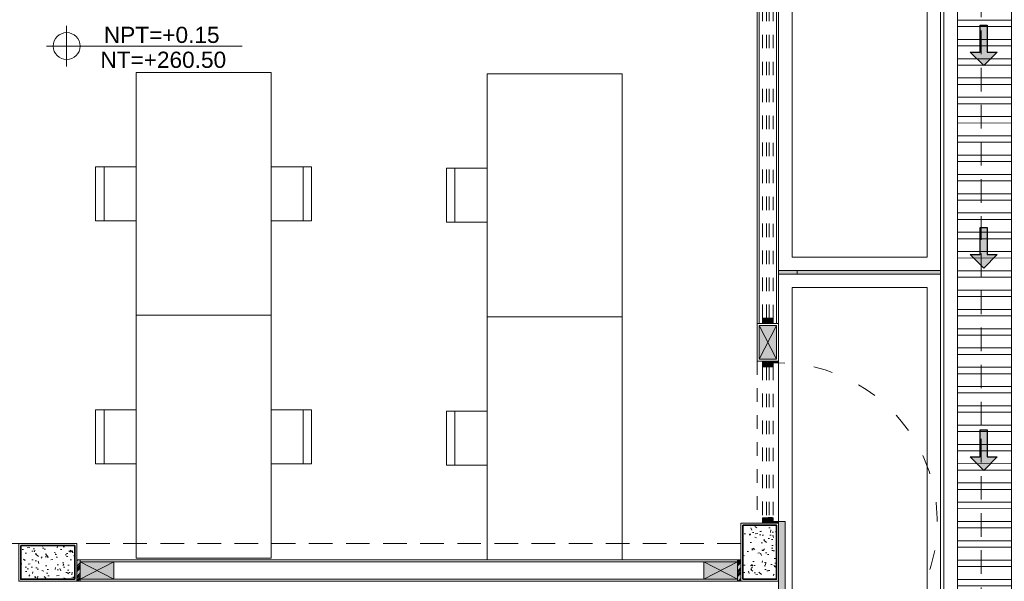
# Model space of a CAD drawing. Header units: millimetres. Extents: x -8931983 to 9630244, y 4 to 18563053.
# Tile 82 of 256: x 349108.97 to 349116.26, y 9281963.72 to 9281967.89. Entities that reach past the tile are written whole.
import ezdxf

# ---------------------------------------------------------------- set-up
doc = ezdxf.new("R2010")
doc.units = ezdxf.units.MM
for name, pattern in [('01 nivel$0$HIDDEN2', [0.1875, 0.125, -0.0625]), ('ACAD_ISO03W100', [30, 12, -18]), ('CONTINUA', [0]), ('DASHED2', [0.375, 0.25, -0.125]), ('HIDDEN', [9.524999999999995, 6.349999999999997, -3.174999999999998])]:
    doc.linetypes.add(name, pattern=pattern)
for name, color, linetype, lineweight in [('.', 7, 'Continuous', 0), ('0_ CUNETAS', 151, 'Continuous', 5), ('0_PROYECCIONES 1', 1, 'DASHED2', 0), ('0_TARRAJEO', 32, 'Continuous', 0), ('0_VANOS', 30, 'Continuous', 9), ('COLUMNAS', 3, 'Continuous', 35), ('COLUMNETAS TOP', 253, 'Continuous', 0), ('CUNETAS', 5, 'Continuous', 0), ('G-ANNO-DIMS', 7, 'Continuous', 5), ('JUNTAS DE DILATACIÓN', 160, 'CONTINUA', 9), ('LPUERTAS', 7, 'Continuous', 5), ('MURO', 133, 'Continuous', 15), ('Proyecciones 2', 251, 'HIDDEN', 5), ('PUERTAS-1.5', 1, 'Continuous', 9), ('TARRAJEO', 32, 'Continuous', 0), ('TEXTO AMBIENTES', 7, 'Continuous', 30), ('vereda', 254, 'Continuous', 5)]:
    doc.layers.add(name, color=color, linetype=linetype, lineweight=lineweight)
for name, color, linetype, lineweight, true_color in [('0_COLUMNA ACHURADO', 250, 'Continuous', 0, 0x363636), ('0_TEXTURA PISOS', 252, 'Continuous', 0, 0x8c8c8c), ('LMOBILIARIO', 252, 'Continuous', 5, 0x898989)]:
    doc.layers.add(name, color=color, linetype=linetype, lineweight=lineweight, true_color=true_color)
doc.styles.add('Arial_1', font='arial.ttf', dxfattribs={"height": 0.15})

# ---------------------------------------------------------------- blocks, each defined once
blk = doc.blocks.new('00_PTA_ 01')
at = {"layer": 'PUERTAS-1.5', "true_color": 0xffffff}
h = blk.add_hatch(color=7, dxfattribs=at)
h.dxf.hatch_style = 1
h.paths.add_polyline_path([(0, 0), (0.0349999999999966, 0), (0.0349999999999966, 0.0249999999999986), (0.009999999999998, 0.0250000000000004), (0.009999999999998, 0.0649999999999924), (0, 0.0649999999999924)])
h = blk.add_hatch(color=7, dxfattribs=at)
h.dxf.hatch_style = 1
h.paths.add_polyline_path([(1, 3.6e-15), (1, 0.0649999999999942), (0.9900000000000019, 0.0649999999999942), (0.9900000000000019, 0.0250000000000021), (0.9650000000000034, 0.0250000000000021), (0.9650000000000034, 3.6e-15)])
h = blk.add_hatch(color=7, dxfattribs=at)
h.dxf.hatch_style = 1
h.paths.add_polyline_path([(1.970000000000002, 0.1050000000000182), (0.9900000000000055, 0.1049999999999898), (0.9900000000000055, 0.0649999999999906), (1.970000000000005, 0.0650000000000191)])
at = {"layer": 'PUERTAS-1.5'}
for points in [[(0, 0), (0.0349999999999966, 0), (0.0349999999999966, 0.0249999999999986), (0.009999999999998, 0.0250000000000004), (0.009999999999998, 0.0649999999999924), (0, 0.0649999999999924)], [(1, 3.6e-15), (1, 0.0649999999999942), (0.9900000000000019, 0.0649999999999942), (0.9900000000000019, 0.0250000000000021), (0.9650000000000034, 0.0250000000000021), (0.9650000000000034, 3.6e-15)], [(1.970000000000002, 0.1050000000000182), (0.9900000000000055, 0.1049999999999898), (0.9900000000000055, 0.0649999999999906), (1.970000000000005, 0.0650000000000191)]]:
    blk.add_lwpolyline(points, close=True, dxfattribs=at)
at = {"layer": 'PUERTAS-1.5', "linetype": 'ACAD_ISO03W100', "ltscale": 0.01}
blk.add_arc((0.9904164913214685, 0.0645919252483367), 0.9804165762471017, 2.362126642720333, 179.9761520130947, dxfattribs=at)
at = {"layer": 'PUERTAS-1.5', "linetype": 'HIDDEN', "ltscale": 0.25}
blk.add_arc((0.9900000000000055, 0.0650000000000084), 0.9799999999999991, 359.9999999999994, 1.2213e-12, dxfattribs=at)
blk = doc.blocks.new('JUNTA VEREDA')
at = {"layer": '.', "true_color": 0x939598}
h = blk.add_hatch(dxfattribs=at)
h.set_pattern_fill('ANGLE', color=252)
h.set_pattern_definition([(0, (0, 0), (0, 6.985), [5.08, -1.905]), (90, (0, 0), (-6.985, 4e-16), [5.08, -1.905])])
h.paths.add_polyline_path([(-0.01331989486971, 1.200000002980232), (0.0120801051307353, 1.200000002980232), (0.0120801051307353, 0), (-0.01331989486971, 0)])
h = blk.add_hatch(color=252, dxfattribs=at)
h.dxf.hatch_style = 1
h.paths.add_polyline_path([(0.0120801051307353, 1.200000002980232), (-0.01331989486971, 1.200000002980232), (-0.01331989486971, 0), (0.0120801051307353, 0)])
at = {"layer": '0_TEXTURA PISOS'}
h = blk.add_hatch(dxfattribs=at)
h.set_pattern_fill('ANGLE', color=256)
h.set_pattern_definition([(0, (-5477.766061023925, -1210.968031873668), (0, 6.985), [5.08, -1.905]), (90, (-5477.766061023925, -1210.968031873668), (-6.985, 4e-16), [5.08, -1.905])])
h.paths.add_polyline_path([(-0.01331989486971, 1.200000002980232), (0.0120801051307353, 1.200000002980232), (0.0120801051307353, 0), (-0.01331989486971, 0)])
at = {"layer": 'vereda'}
blk.add_lwpolyline([(-0.01331989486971, 1.200000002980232), (0.0120801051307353, 1.200000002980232), (0.0120801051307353, 0), (-0.01331989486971, 0)], close=True, dxfattribs=at)
blk = doc.blocks.new('verda pg edf 04')
at = {"layer": 'vereda', "elevation": -20.54863760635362}
for points in [[(0.0150300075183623, -18.16282705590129), (0.0150300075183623, -21.16282705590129), (1.215030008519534, -21.16282705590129), (1.215030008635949, -18.16282705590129)], [(0.1150300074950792, -18.2628270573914), (0.1150300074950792, -21.06282705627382), (1.115030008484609, -21.06282705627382), (1.115030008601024, -18.2628270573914)], [(0.0150300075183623, -21.18822705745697), (0.0150300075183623, -24.18822705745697), (1.215030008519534, -24.18822705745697), (1.215030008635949, -21.18822705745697)], [(0.1150300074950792, -21.28822705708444), (0.1150300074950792, -24.08822705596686), (1.115030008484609, -24.08822705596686), (1.115030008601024, -21.28822705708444)]]:
    blk.add_lwpolyline(points, close=True, dxfattribs=at)
at = {"layer": 'vereda', "rotation": 270}
blk.add_blockref('JUNTA VEREDA', (0.0150185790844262, -21.17614695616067, -41.097275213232), dxfattribs=at)
blk = doc.blocks.new('VEREDA EDF 04 PGG')
at = {"lineweight": 5}
blk.add_blockref('verda pg edf 04', (-1.215000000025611, -0.8150000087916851, 20.54863760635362), dxfattribs=at)
at = {"layer": 'LPUERTAS', "xscale": 1.199999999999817, "yscale": 1.199999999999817, "zscale": 1.199999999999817, "rotation": 270}
blk.add_blockref('00_PTA_ 01', (-1.277999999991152, -22.65000001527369, 41.0972752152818), dxfattribs=at)
blk = doc.blocks.new('*U3822')
at = {"layer": '.', "lineweight": 30}
h = blk.add_hatch(color=1, dxfattribs=at)
h.dxf.hatch_style = 1
h.paths.add_polyline_path([(-0.0249999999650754, -0.0500000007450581), (-0.0999999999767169, -0.0500000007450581), (0, -0.150000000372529), (0.1000000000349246, -0.0500000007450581), (0.0250000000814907, -0.0500000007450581), (0.0250000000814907, 0.1499999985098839), (-0.0249999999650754, 0.1499999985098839)])
at = {"layer": '0_ CUNETAS', "color": 1, "lineweight": 30}
blk.add_lwpolyline([(-0.099999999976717, -0.0500000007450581), (-0.0249999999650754, -0.0500000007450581), (-0.0249999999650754, 0.1499999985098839), (0.0250000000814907, 0.1499999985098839), (0.0250000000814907, -0.0500000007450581), (0.1000000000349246, -0.0500000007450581), (0, -0.150000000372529)], close=True, dxfattribs=at)
blk = doc.blocks.new('*U3849')
at = {"layer": '0_ CUNETAS', "color": 0, "linetype": 'ByBlock', "lineweight": -2, "transparency": 16777216}
for p in [(1e-15, 16.5), (9e-16, 15), (8e-16, 13.5)]:
    blk.add_blockref('*U3822', p, dxfattribs=at)
blk = doc.blocks.new('red drenaje')
at = {"layer": '0_ CUNETAS', "lineweight": 0}
h = blk.add_hatch(dxfattribs=at)
h.set_pattern_fill('ANSI32', color=256, scale=0.015, angle=135)
h.set_pattern_definition([(180, (7.209970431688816, 111.0331056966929), (0, -0.142875), []), (180, (7.162345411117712, 111.080730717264), (0, -0.142875), [])])
h.paths.add_polyline_path([(-34.72003029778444, 70.02810567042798), (-35.1200302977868, 70.02810567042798), (-35.12003029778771, 32.39097884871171), (-34.72003029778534, 32.55666427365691)])
for p, q in [((-35.22003029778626, 70.02810567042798), (-35.22003029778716, 32.34955749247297)), ((-35.12003029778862, 70.02810567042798), (-35.12003029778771, 32.39097884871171))]:
    blk.add_line(p, q, dxfattribs=at)
blk.add_lwpolyline([(-35.12003029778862, 70.02810567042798), (-34.72003029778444, 70.02810567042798), (-34.72003029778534, 32.55666427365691), (-35.12003029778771, 32.39097884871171), (-35.1200302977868, 70.02810567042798)], dxfattribs=at)
blk.add_blockref('*U3849', (-34.92570145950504, 33.1941974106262), dxfattribs=at)
blk = doc.blocks.new('columnas bloque talleres')
at = {"layer": '0_COLUMNA ACHURADO'}
h = blk.add_hatch(dxfattribs=at)
h.set_pattern_fill('AR-CONC', color=256, scale=0.00088, angle=90.00000000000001)
h.set_pattern_definition([(140, (-11248.81727244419, -3118.19221107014), (0.0140263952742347, 0.1603225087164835), [0.016764, -0.184404]), (85.00000000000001, (-11248.81727244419, -3118.19221107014), (-0.1681300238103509, -0.0310142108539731), [0.0134112, -0.1475237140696]), (190.4514447, (-11248.81610358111, -3118.17885090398), (-0.1541036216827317, 0.1293082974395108), [0.014247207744, -0.156719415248]), (136.1842, (-11248.86197644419, -3118.19221107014), (0.0369972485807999, 0.2385495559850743), [0.025146, -0.2766059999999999]), (186.63555761, (-11248.85889336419, -3118.17233195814), (-0.2177349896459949, 0.2089156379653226), [0.0213708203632, -0.2350793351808]), (81.18415117, (-11248.86197644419, -3118.19221107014), (-0.2177349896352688, 0.2089156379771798), [0.0201167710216, -0.2212845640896]), (111, (-11248.85080044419, -3118.16985907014), (0.0899933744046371, 0.1334206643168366), [0.016764, -0.184404]), (56.00000000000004, (-11248.85080044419, -3118.16985907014), (-0.1620854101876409, 0.0543857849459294), [0.0134112, -0.1475232]), (161.451445, (-11248.84330099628, -3118.158740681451), (-0.0720920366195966, 0.1878064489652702), [0.014247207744, -0.1567191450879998]), (127.5, (-11248.81727244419, -3118.19221107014), (-0.0744084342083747, 0.0027179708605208), [0, -0.14573504, 0, -0.1497584, 0, -0.148082]), (97.49999999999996, (-11248.81727244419, -3118.19221107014), (-0.0881589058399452, 0.0588013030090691), [0, -0.08538464, 0, -0.14238224, 0, -0.0564388]), (57.50000000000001, (-11248.81727244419, -3118.24205603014), (0.0050412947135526, 0.1193197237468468), [0, -0.05588, 0, -0.1743456, 0, -0.2313432]), (47.5, (-11248.81727244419, -3118.26440803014), (-0.0223753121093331, 0.1303536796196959), [0, -0.072644, 0, -0.11578336, 0, -0.1642872])])
h.paths.add_polyline_path([(-0.2499999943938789, -23.45000000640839), (-0.25, -23.05000000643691), (0, -23.05000000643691), (5.6061211e-09, -23.45000000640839)])
h = blk.add_hatch(dxfattribs=at)
h.set_pattern_fill('AR-CONC', color=256, scale=0.00088, angle=90.00000000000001)
h.set_pattern_definition([(140, (-11259.96727220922, -3121.542211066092), (0.0140263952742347, 0.1603225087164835), [0.016764, -0.184404]), (85.00000000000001, (-11259.96727220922, -3121.542211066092), (-0.1681300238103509, -0.0310142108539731), [0.0134112, -0.1475237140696]), (190.4514447, (-11259.96610334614, -3121.528850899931), (-0.1541036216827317, 0.1293082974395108), [0.014247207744, -0.156719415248]), (136.1842, (-11260.01197620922, -3121.542211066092), (0.0369972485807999, 0.2385495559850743), [0.025146, -0.2766059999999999]), (186.63555761, (-11260.00889312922, -3121.522331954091), (-0.2177349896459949, 0.2089156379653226), [0.0213708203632, -0.2350793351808]), (81.18415117, (-11260.01197620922, -3121.542211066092), (-0.2177349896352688, 0.2089156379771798), [0.0201167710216, -0.2212845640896]), (111, (-11260.00080020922, -3121.519859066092), (0.0899933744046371, 0.1334206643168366), [0.016764, -0.184404]), (56.00000000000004, (-11260.00080020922, -3121.519859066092), (-0.1620854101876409, 0.0543857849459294), [0.0134112, -0.1475232]), (161.451445, (-11259.99330076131, -3121.508740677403), (-0.0720920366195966, 0.1878064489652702), [0.014247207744, -0.1567191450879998]), (127.5, (-11259.96727220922, -3121.542211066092), (-0.0744084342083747, 0.0027179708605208), [0, -0.14573504, 0, -0.1497584, 0, -0.148082]), (97.49999999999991, (-11259.96727220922, -3121.542211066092), (-0.0881589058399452, 0.0588013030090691), [0, -0.08538464, 0, -0.14238224, 0, -0.0564388]), (57.50000000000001, (-11259.96727220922, -3121.592056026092), (0.0050412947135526, 0.1193197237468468), [0, -0.05588, 0, -0.1743456, 0, -0.2313432]), (47.5, (-11259.96727220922, -3121.614408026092), (-0.0223753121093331, 0.1303536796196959), [0, -0.072644, 0, -0.11578336, 0, -0.1642872])])
h.paths.add_polyline_path([(-5.599999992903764, -23.20000000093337), (-5.199999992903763, -23.19999999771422), (-5.199999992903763, -23.44999999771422), (-5.599999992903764, -23.45000000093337)])
at = {"layer": '0_TARRAJEO', "lineweight": 0}
for points, elevation in [([(-0.2649999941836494, -23.46500000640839), (-0.2650000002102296, -23.0350000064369), (0.0149999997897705, -23.0350000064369), (0.0150000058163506, -23.46500000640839)], 3.3896868e-09), ([(-5.614999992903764, -23.18500000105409), (-5.184999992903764, -23.1849999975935), (-5.184999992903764, -23.4649999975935), (-5.614999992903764, -23.46500000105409)], 8.151346e-10)]:
    blk.add_lwpolyline(points, close=True, dxfattribs=dict(at, elevation=elevation))
at = {"layer": 'COLUMNAS', "color": 6}
for points, elevation in [([(-0.2499999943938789, -23.45000000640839), (-0.25, -23.05000000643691), (0, -23.05000000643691), (5.6061211e-09, -23.45000000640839)], 3.3896868e-09), ([(-5.599999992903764, -23.20000000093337), (-5.199999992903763, -23.19999999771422), (-5.199999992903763, -23.44999999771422), (-5.599999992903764, -23.45000000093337)], 8.151346e-10)]:
    blk.add_lwpolyline(points, close=True, dxfattribs=dict(at, elevation=elevation))
blk = doc.blocks.new('*U1097')
at = {"linetype": 'Continuous', "true_color": 0xbebebe}
for points in [[(3032.131410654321, 1351.188780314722), (3032.131410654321, 1351.268780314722), (3032.171410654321, 1351.268780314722), (3032.171410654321, 1351.188780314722)], [(3035.491410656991, 1351.188780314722), (3035.491410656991, 1351.268780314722), (3035.531410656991, 1351.268780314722), (3035.531410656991, 1351.188780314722)]]:
    blk.add_hatch(color=9, dxfattribs=at).paths.add_polyline_path(points)
at = {"layer": '0_VANOS', "linetype": 'Continuous'}
for p, q in [((3032.131410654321, 1351.268780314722), (3032.171410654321, 1351.268780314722)), ((3032.131410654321, 1351.268780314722), (3032.131410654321, 1351.188780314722)), ((3032.171410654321, 1351.268780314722), (3032.171410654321, 1351.188780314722)), ((3035.491410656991, 1351.188780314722), (3035.491410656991, 1351.268780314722)), ((3035.491410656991, 1351.268780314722), (3035.531410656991, 1351.268780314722)), ((3035.531410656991, 1351.268780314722), (3035.531410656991, 1351.188780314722)), ((3032.171410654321, 1351.188780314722), (3032.131410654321, 1351.188780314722)), ((3035.531410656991, 1351.188780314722), (3035.491410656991, 1351.188780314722))]:
    blk.add_line(p, q, dxfattribs=at)
at = {"layer": '0_VANOS', "linetype": '01 nivel$0$HIDDEN2', "ltscale": 0.5}
for p, q in [((3032.170780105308, 1351.268780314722), (3035.490780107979, 1351.268780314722)), ((3032.171410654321, 1351.238780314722), (3035.491410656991, 1351.238780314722)), ((3032.171410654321, 1351.218780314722), (3035.491410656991, 1351.218780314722)), ((3032.171410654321, 1351.188780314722), (3035.491410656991, 1351.188780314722))]:
    blk.add_line(p, q, dxfattribs=at)
at = {"layer": '0_VANOS', "linetype": '01 nivel$0$HIDDEN2'}
blk.add_line((3035.491410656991, 1351.268780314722), (3035.531410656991, 1351.268780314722), dxfattribs=at)
blk = doc.blocks.new('Cotas de elevación - M_Cota de elevación - Destino rellenado-517392-Nivel 1')
at = {"layer": 'G-ANNO-DIMS'}
for p, q in [((0, -0.0015), (0, 0.0015)), ((-0.0015, 0), (0.013, 0))]:
    blk.add_line(p, q, dxfattribs=at)
blk.add_circle((0, 0), 0.001, dxfattribs=at)
blk = doc.blocks.new('MOVILIARIO EDF 4')
at = {"layer": 'LMOBILIARIO', "lineweight": 0}
for p, q in [((-1.237451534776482, -0.7000000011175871), (-1.237451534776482, -1.100000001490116)), ((0, -1.800000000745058), (-1, -1.800000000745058))]:
    blk.add_line(p, q, dxfattribs=at)
for points in [[(-1, -1.800000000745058), (-1, 0), (0, 0), (0, -1.800000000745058)], [(-1, -0.7000000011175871), (-1.299999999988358, -0.7000000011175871), (-1.299999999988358, -1.100000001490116), (-1, -1.100000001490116)]]:
    blk.add_lwpolyline(points, dxfattribs=at)
blk = doc.blocks.new('EDF 0444')
at = {"lineweight": 5}
for p, q in [((-1, -1.100000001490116), (-1, -0.7000000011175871)), ((0, -1.100000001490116), (0, -0.7000000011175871))]:
    blk.add_line(p, q, dxfattribs=at)
at = {"layer": 'LMOBILIARIO', "lineweight": 0}
for p, q in [((-1.237451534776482, -0.7000000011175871), (-1.237451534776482, -1.100000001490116)), ((0.2374515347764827, -0.7000000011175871), (0.2374515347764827, -1.100000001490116)), ((0, -1.800000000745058), (-1, -1.800000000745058))]:
    blk.add_line(p, q, dxfattribs=at)
for points in [[(-1, -1.800000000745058), (-1, 0), (0, 0), (0, -1.800000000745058)], [(-1, -0.7000000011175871), (-1.299999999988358, -0.7000000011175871), (-1.299999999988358, -1.100000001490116), (-1, -1.100000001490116)], [(0, -0.7000000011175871), (0.2999999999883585, -0.7000000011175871), (0.2999999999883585, -1.100000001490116), (0, -1.100000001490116)]]:
    blk.add_lwpolyline(points, dxfattribs=at)
blk = doc.blocks.new('*U1274')
at = {"linetype": 'Continuous', "true_color": 0xbebebe}
for points in [[(3032.131410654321, 1351.188780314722), (3032.131410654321, 1351.268780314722), (3032.171410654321, 1351.268780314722), (3032.171410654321, 1351.188780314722)], [(3033.291410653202, 1351.188780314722), (3033.291410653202, 1351.268780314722), (3033.331410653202, 1351.268780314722), (3033.331410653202, 1351.188780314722)]]:
    blk.add_hatch(color=9, dxfattribs=at).paths.add_polyline_path(points)
at = {"layer": '0_VANOS', "linetype": 'Continuous'}
for p, q in [((3032.131410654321, 1351.268780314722), (3032.171410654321, 1351.268780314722)), ((3032.131410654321, 1351.268780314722), (3032.131410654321, 1351.188780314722)), ((3032.171410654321, 1351.268780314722), (3032.171410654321, 1351.188780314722)), ((3033.291410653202, 1351.188780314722), (3033.291410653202, 1351.268780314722)), ((3033.291410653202, 1351.268780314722), (3033.331410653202, 1351.268780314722)), ((3033.331410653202, 1351.268780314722), (3033.331410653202, 1351.188780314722)), ((3032.171410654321, 1351.188780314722), (3032.131410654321, 1351.188780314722)), ((3033.331410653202, 1351.188780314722), (3033.291410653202, 1351.188780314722))]:
    blk.add_line(p, q, dxfattribs=at)
at = {"layer": '0_VANOS', "linetype": '01 nivel$0$HIDDEN2', "ltscale": 0.5}
for p, q in [((3032.170780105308, 1351.268780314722), (3033.29078010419, 1351.268780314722)), ((3032.171410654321, 1351.238780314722), (3033.291410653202, 1351.238780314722)), ((3032.171410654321, 1351.218780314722), (3033.291410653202, 1351.218780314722)), ((3032.171410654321, 1351.188780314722), (3033.291410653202, 1351.188780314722))]:
    blk.add_line(p, q, dxfattribs=at)
at = {"layer": '0_VANOS', "linetype": '01 nivel$0$HIDDEN2'}
blk.add_line((3033.291410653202, 1351.268780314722), (3033.331410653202, 1351.268780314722), dxfattribs=at)
blk = doc.blocks.new('bloque pg edf 04')
at = {"layer": '.', "true_color": 0xadddf7, "transparency": 33554572}
h = blk.add_hatch(color=141, dxfattribs=at)
h.dxf.hatch_style = 1
h.paths.add_polyline_path([(-5.174999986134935, 11.81000002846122), (-5.199999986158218, 11.81000002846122), (-5.199999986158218, 11.65000003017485), (-5.174999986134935, 11.65000003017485)])
h = blk.add_hatch(color=141, dxfattribs=at)
h.dxf.hatch_style = 1
h.paths.add_polyline_path([(-0.2799999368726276, 11.81000002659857), (-0.3049999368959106, 11.81000002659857), (-0.3049999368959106, 11.6500000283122), (-0.2799999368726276, 11.6500000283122)])
at = {"layer": 'COLUMNETAS TOP', "true_color": 0xc0c0c0}
for points in [[(-0.1449999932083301, 13.29500002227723), (-0.1449999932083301, 13.54500002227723), (-0.0149999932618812, 13.54500002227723), (-0.0149999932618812, 13.29500002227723)], [(-5.174999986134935, 11.79500002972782), (-4.924999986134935, 11.79500002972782), (-4.924999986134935, 11.66500002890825), (-5.174999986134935, 11.66500002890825)], [(-0.3049999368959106, 11.79500002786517), (-0.5549999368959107, 11.79500002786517), (-0.5549999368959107, 11.66500002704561), (-0.3049999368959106, 11.66500002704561)]]:
    blk.add_hatch(color=9, dxfattribs=at).paths.add_polyline_path(points)
at = {"layer": 'JUNTAS DE DILATACIÓN'}
h = blk.add_hatch(dxfattribs=at)
h.set_pattern_fill('ANSI34', color=256, scale=0.0029, angle=0.0939636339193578)
h.set_pattern_definition([(45.09396363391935, (-5591.845869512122, -1521.331894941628), (-0.0391281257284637, 0.0389999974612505), []), (45.09396363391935, (-5591.832848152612, -1521.331873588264), (-0.0391281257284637, 0.0389999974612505), []), (45.09396363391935, (-5591.819826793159, -1521.331852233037), (-0.0391281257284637, 0.0389999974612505), []), (45.09396363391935, (-5591.80680540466, -1521.331830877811), (-0.0391281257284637, 0.0389999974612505), [])])
h.paths.add_polyline_path([(-5.199999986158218, 11.81000002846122), (-5.174999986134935, 11.81000002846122), (-5.174999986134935, 11.65000003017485), (-5.199999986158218, 11.65000003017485)])
h = blk.add_hatch(dxfattribs=at)
h.set_pattern_fill('ANSI34', color=256, scale=0.0029, angle=0.0939636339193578)
h.set_pattern_definition([(45.09396363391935, (-5587.225869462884, -1521.331894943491), (-0.0391281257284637, 0.0389999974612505), []), (45.09396363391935, (-5587.212848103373, -1521.331873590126), (-0.0391281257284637, 0.0389999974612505), []), (45.09396363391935, (-5587.199826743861, -1521.3318522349), (-0.0391281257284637, 0.0389999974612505), []), (45.09396363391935, (-5587.186805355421, -1521.331830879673), (-0.0391281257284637, 0.0389999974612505), [])])
h.paths.add_polyline_path([(-0.2799999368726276, 11.81000002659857), (-0.3049999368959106, 11.81000002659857), (-0.3049999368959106, 11.6500000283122), (-0.2799999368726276, 11.6500000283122)])
at = {"layer": '0_PROYECCIONES 1', "ltscale": 0.7}
for points, elevation in [([(-12.32985116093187, 36.63000003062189), (1.50014883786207, 36.63000003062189), (1.50014883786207, -1.499999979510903), (-12.32985116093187, -1.499999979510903)], 20.54863760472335), ([(-0.2799997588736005, 11.65000003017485), (-0.2799997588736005, 11.93000002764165), (-10.54999975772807, 11.93000002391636), (-10.54999975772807, 11.65000002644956)], 20.54863760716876)]:
    blk.add_lwpolyline(points, close=True, dxfattribs=dict(at, elevation=elevation))
at = {"layer": 'COLUMNETAS TOP'}
for p, q in [((-0.1449999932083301, 13.54500002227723, 41.09727521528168), (-0.014999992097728, 13.29500002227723, 41.09727521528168)), ((-0.1449999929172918, 13.29500002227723, 41.09727521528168), (-0.0149999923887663, 13.54500002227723, 41.09727521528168)), ((-4.924999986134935, 11.79500002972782, 20.54863760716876), (-5.174999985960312, 11.66500002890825, 20.54863760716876)), ((-5.174999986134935, 11.79500002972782, 20.54863760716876), (-4.924999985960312, 11.66500002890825, 20.54863760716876)), ((-0.5549999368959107, 11.79500002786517, 41.09727521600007), (-0.3049999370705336, 11.66500002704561, 41.09727521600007)), ((-0.3049999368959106, 11.79500002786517, 41.09727521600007), (-0.5549999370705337, 11.66500002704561, 41.09727521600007))]:
    blk.add_line(p, q, dxfattribs=at)
for points, elevation in [([(-0.1449999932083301, 13.29500002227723), (-0.1449999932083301, 13.54500002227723), (-0.0149999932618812, 13.54500002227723), (-0.0149999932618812, 13.29500002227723)], 41.0972752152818), ([(-5.174999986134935, 11.79500002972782), (-4.924999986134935, 11.79500002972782), (-4.924999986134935, 11.66500002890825), (-5.174999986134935, 11.66500002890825)], 20.54863760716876), ([(-0.3049999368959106, 11.79500002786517), (-0.5549999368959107, 11.79500002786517), (-0.5549999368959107, 11.66500002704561), (-0.3049999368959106, 11.66500002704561)], 41.09727521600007)]:
    blk.add_lwpolyline(points, close=True, dxfattribs=dict(at, elevation=elevation))
at = {"layer": 'JUNTAS DE DILATACIÓN'}
for points, elevation in [([(-5.199999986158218, 11.81000002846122), (-5.174999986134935, 11.81000002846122), (-5.174999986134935, 11.65000003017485), (-5.199999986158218, 11.65000003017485)], 20.54863760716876), ([(-0.2799999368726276, 11.81000002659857), (-0.3049999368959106, 11.81000002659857), (-0.3049999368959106, 11.6500000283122), (-0.2799999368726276, 11.6500000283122)], 41.09727521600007)]:
    blk.add_lwpolyline(points, close=True, dxfattribs=dict(at, elevation=elevation))
at = {"layer": 'MURO'}
for p, q in [((-0.144999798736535, 16.96000002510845), (-0.1449531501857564, 13.56000002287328)), ((-0.0149997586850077, 16.96000002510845), (-0.0149441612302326, 13.56000002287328)), ((-0.5549999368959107, 11.79500002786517), (-4.924999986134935, 11.79500002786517, 20.54863760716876)), ((-0.5549999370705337, 11.66500002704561), (-4.924999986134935, 11.66500002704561, 20.54863760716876))]:
    blk.add_line(p, q, dxfattribs=at)
at = {"layer": 'Proyecciones 2', "linetype": 'DASHED2', "ltscale": 0.3, "elevation": 20.54863760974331}
blk.add_lwpolyline([(3.00142564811e-05, 12.08000002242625), (2.99482489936e-05, 13.28000002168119), (-0.1599699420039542, 13.28000002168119), (-0.1599698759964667, 12.08000002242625)], close=True, dxfattribs=at)
at = {"layer": 'TARRAJEO'}
for p, q in [((-0.1600000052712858, 16.96000002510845), (-0.1600000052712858, 13.56000002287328)), ((4.7148205e-09, 16.96000002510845), (4.7148205e-09, 13.56000002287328)), ((-0.3049999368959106, 11.81000002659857), (-5.174999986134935, 11.8100000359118, 20.54863760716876)), ((-5.174999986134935, 11.65000003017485, 20.54863760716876), (-5.174999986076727, 11.8100000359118, 20.54863760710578)), ((-0.3049999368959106, 11.6500000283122), (-5.174999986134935, 11.65000003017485, 20.54863760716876))]:
    blk.add_line(p, q, dxfattribs=at)
at = {"layer": 'TARRAJEO', "elevation": 41.0972752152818}
blk.add_lwpolyline([(-0.1599999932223, 13.28000002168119), (-0.1599999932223, 13.56000002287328), (6.7520887e-09, 13.56000002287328), (6.7520887e-09, 13.28000002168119)], close=True, dxfattribs=at)
at = {"xscale": -1}
for name, p, rotation in [('*U1097', (-1351.308780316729, -3018.571410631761, 41.0972752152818), 270), ('*U1274', (1351.148810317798, 3045.411410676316, 20.5486376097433), 90)]:
    blk.add_blockref(name, p, dxfattribs=dict(at, rotation=rotation))
at = {"lineweight": 5}
for name, p in [('EDF 0444', (-3.760000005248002, 15.42090695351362)), ('MOVILIARIO EDF 4', (-1.160159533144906, 15.41000002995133, 3.608288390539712)), ('EDF 0444', (-3.760000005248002, 13.62090695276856)), ('MOVILIARIO EDF 4', (-1.160159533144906, 13.61000002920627, 3.608288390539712))]:
    blk.add_blockref(name, p, dxfattribs=at)
at = {"layer": 'TEXTO AMBIENTES', "xscale": 99.99999999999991, "yscale": 99.99999999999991, "zscale": 99.99999999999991}
blk.add_blockref('Cotas de elevación - M_Cota de elevación - Destino rellenado-517392-Nivel 1', (-5.274769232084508, 15.61535431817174), dxfattribs=at)
at = {"layer": 'vereda'}
blk.add_blockref('columnas bloque talleres', (-0.0149999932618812, 35.11500002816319, 20.54863760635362), dxfattribs=at)
at = {"layer": 'TEXTO AMBIENTES', "char_height": 0.12, "width": 0.9021418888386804, "attachment_point": 1, "line_spacing_factor": 0.9417779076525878, "style": 'Arial_1'}
for s, insert in [('NPT=+0.15', (-4.999049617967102, 15.75875058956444)), ('NT=+260.50', (-5.024871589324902, 15.57412937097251))]:
    blk.add_mtext(s, dxfattribs=dict(at, insert=insert))

msp = doc.modelspace()

# ---------------------------------------------------------------- linework, layer by layer
at = {"layer": 'TARRAJEO'}
msp.add_lwpolyline([(349103.7596656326, 9281987.204492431), (349114.5896656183, 9281987.204492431), (349114.5896656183, 9281952.07452054), (349103.7596656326, 9281952.07452054)], close=True, dxfattribs=at)

# ---------------------------------------------------------------- block references
at = {"lineweight": 5}
msp.add_blockref('VEREDA EDF 04 PGG', (349115.7896656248, 9281988.004492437), dxfattribs=at)

# ---------------------------------------------------------------- next in the draw order: block references
msp.add_blockref('bloque pg edf 04', (349114.589665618, 9281952.074492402), dxfattribs=at)

# ---------------------------------------------------------------- next in the draw order: block references
at = {"layer": 'CUNETAS', "color": 84, "lineweight": 30}
msp.add_blockref('red drenaje', (349151.0346959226, 9281918.001386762), dxfattribs=at)

doc.saveas('drawing.dxf')
